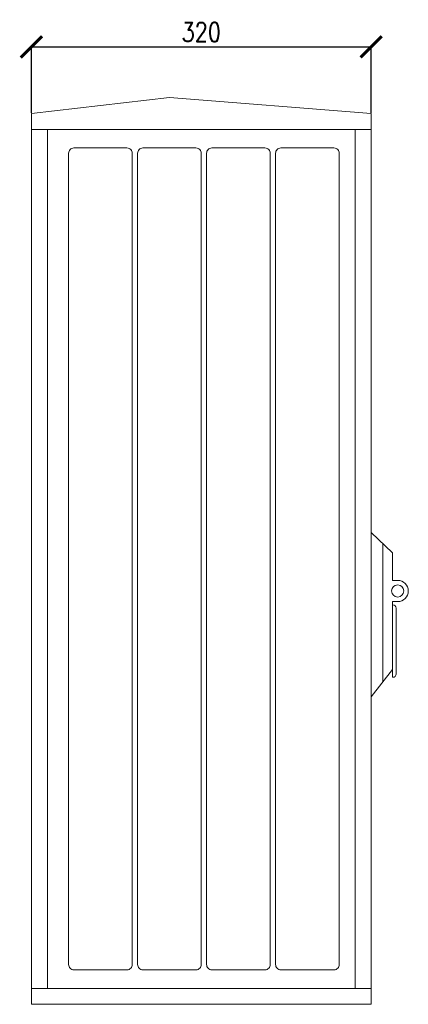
# Model space of a CAD drawing. Header units: millimetres. Extents: x 90978 to 249627, y -61724 to -25992.
# Tile 19 of 21: x 126413 to 126779, y -30804 to -29876. Entities that reach past the tile are written whole.
import ezdxf

# ---------------------------------------------------------------- set-up
doc = ezdxf.new("R2010")
doc.units = ezdxf.units.MM
doc.layers.get('0').update_dxf_attribs({"color": 8})
doc.layers.get('Defpoints').update_dxf_attribs({"color": 8})
doc.layers.add('w0', color=8, linetype='Continuous', lineweight=20)
doc.layers.add('Wymiar', color=1, linetype='Continuous', lineweight=20)
doc.styles.add('ELE1', font='romans.shx', dxfattribs={"width": 0.8, "height": 18})
doc.styles.get("Standard").update_dxf_attribs({"font": 'arial.ttf'})
doc.dimstyles.new('ISO-25', dxfattribs={"dimtxt": 2.5, "dimasz": 2.5, "dimexe": 1.25, "dimexo": 0.625, "dimtad": 1, "dimtxsty": 'Standard', "dimcen": 2.5, "dimadec": 0, "dimazin": 0, "dimtfac": 1, "dimtmove": 0, "dimatfit": 3, "dimfxl": 1, "dimarcsym": 0})

# ---------------------------------------------------------------- blocks, each defined once
blk = doc.blocks.new('HS_bok')
blk.add_lwpolyline([(2, 8.976), (2, 2.568), (0, 0), (0, 15.5), (2, 13.56), (2, 10.976)])
at = {"layer": 'w0', "color": 8}
blk.add_line((1.106, 14.427), (1.106, 1.42), dxfattribs=at)
at = {"layer": 'w0'}
for p, q in [((2, 10.976), (2.501, 10.976)), ((2, 8.976), (2.501, 8.976))]:
    blk.add_line(p, q, dxfattribs=at)
blk.add_lwpolyline([(2, 8.656), (2.048, 8.656, -0.414214), (2.348, 8.356), (2.348, 2.137, -0.414214), (2.048, 1.837), (2, 1.837)], format="xyb", close=True, dxfattribs=at)
blk.add_circle((2.501, 9.976), 0.576, dxfattribs=at)
blk.add_arc((2.501, 9.976), 1, 270, 90, dxfattribs=at)
blk = doc.blocks.new('32x80 bok')
at = {"layer": 'w0'}
for p, q in [((13, 85.5), (0, 84)), ((13, 85.5), (32, 84)), ((0, 0), (0, 84)), ((0, 84), (0, 82.5)), ((32, 84), (32, 0)), ((32, 82.5), (32, 84)), ((0, 82.5), (32, 82.5)), ((1.5, 82.5), (1.5, 79.5)), ((32, 0), (0, 0))]:
    blk.add_line(p, q, dxfattribs=at)
for points in [[(1.5, 82.5), (30.5, 82.5), (30.5, 1.5), (1.5, 1.5)], [(0, 0), (32, 0), (32, 1.5), (0, 1.5)]]:
    blk.add_lwpolyline(points, close=True, dxfattribs=at)
at = {"layer": 'w0', "color": 254}
for points in [[(4, 80.75), (9, 80.75, -0.414214), (9.5, 80.25), (9.5, 3.75, -0.414214), (9, 3.25), (4, 3.25, -0.414214), (3.5, 3.75), (3.5, 80.25, -0.414214)], [(10.5, 80.75), (15.5, 80.75, -0.414214), (16, 80.25), (16, 3.75, -0.414214), (15.5, 3.25), (10.5, 3.25, -0.414214), (10, 3.75), (10, 80.25, -0.414214)], [(17, 80.75), (22, 80.75, -0.414214), (22.5, 80.25), (22.5, 3.75, -0.414214), (22, 3.25), (17, 3.25, -0.414214), (16.5, 3.75), (16.5, 80.25, -0.414214)], [(23.5, 80.75), (28.5, 80.75, -0.414214), (29, 80.25), (29, 3.75, -0.414214), (28.5, 3.25), (23.5, 3.25, -0.414214), (23, 3.75), (23, 80.25, -0.414214)]]:
    blk.add_lwpolyline(points, format="xyb", close=True, dxfattribs=at)
at = {"layer": 'w0'}
blk.add_blockref('HS_bok', (32, 29), dxfattribs=at)
blk = doc.blocks.new('_ArchTick')
at = {"color": 0, "linetype": 'ByBlock', "const_width": 0.15}
blk.add_lwpolyline([(-0.5, -0.5), (0.5, 0.5)], dxfattribs=at)
blk = doc.blocks.new('*D117')
at = {"layer": 'Defpoints', "color": 0, "ltscale": 20, "transparency": 16777216}
for p in [(126744.36, -29901.42), (126424.36, -29964.24), (126744.36, -29964.24)]:
    blk.add_point(p, dxfattribs=at)
at = {"layer": 'Wymiar', "color": 0, "lineweight": -2, "ltscale": 20, "transparency": 16777216}
for p, q in [((126424.36, -29963.61), (126424.36, -29900.17)), ((126424.36, -29901.42), (126744.36, -29901.42)), ((126744.36, -29963.61), (126744.36, -29900.17))]:
    blk.add_line(p, q, dxfattribs=at)
at = {"layer": 'Wymiar', "color": 0, "lineweight": -2, "ltscale": 20, "transparency": 16777216, "xscale": 20, "yscale": 20, "zscale": 20, "rotation": 180}
blk.add_blockref('_ArchTick', (126424.36, -29901.42), dxfattribs=at)
at = {"layer": 'Wymiar', "color": 0, "lineweight": -2, "ltscale": 20, "transparency": 16777216, "xscale": 20, "yscale": 20, "zscale": 20}
blk.add_blockref('_ArchTick', (126744.36, -29901.42), dxfattribs=at)
at = {"layer": 'Wymiar', "color": 2, "ltscale": 20, "transparency": 16777216, "insert": (126584.36, -29887.42), "char_height": 18, "attachment_point": 5, "style": 'ELE1'}
blk.add_mtext('320', dxfattribs=at)

msp = doc.modelspace()

# ---------------------------------------------------------------- block references
at = {"layer": 'w0', "xscale": 10, "yscale": 10, "zscale": 10}
msp.add_blockref('32x80 bok', (126424.363, -30804.239), dxfattribs=at)

# ---------------------------------------------------------------- dimensions: what is measured, and where the dimension line sits
at = {"layer": 'Wymiar', "ltscale": 20}
dim = msp.add_linear_dim(base=(126744.363, -29901.417), p1=(126424.363, -29964.239), p2=(126744.363, -29964.239), dimstyle='ISO-25', override={"dimtxt": 20, "dimasz": 20, "dimgap": 5, "dimtxsty": 'ELE1', "dimblk1": 'ArchTick', "dimblk2": 'ArchTick', "dimsah": 1, "dimclrt": 2}, dxfattribs=at)
dim.commit()
dim.dimension.update_dxf_attribs({"geometry": '*D117', "text_midpoint": (126584.363, -29887.417)})

doc.saveas('drawing.dxf')
